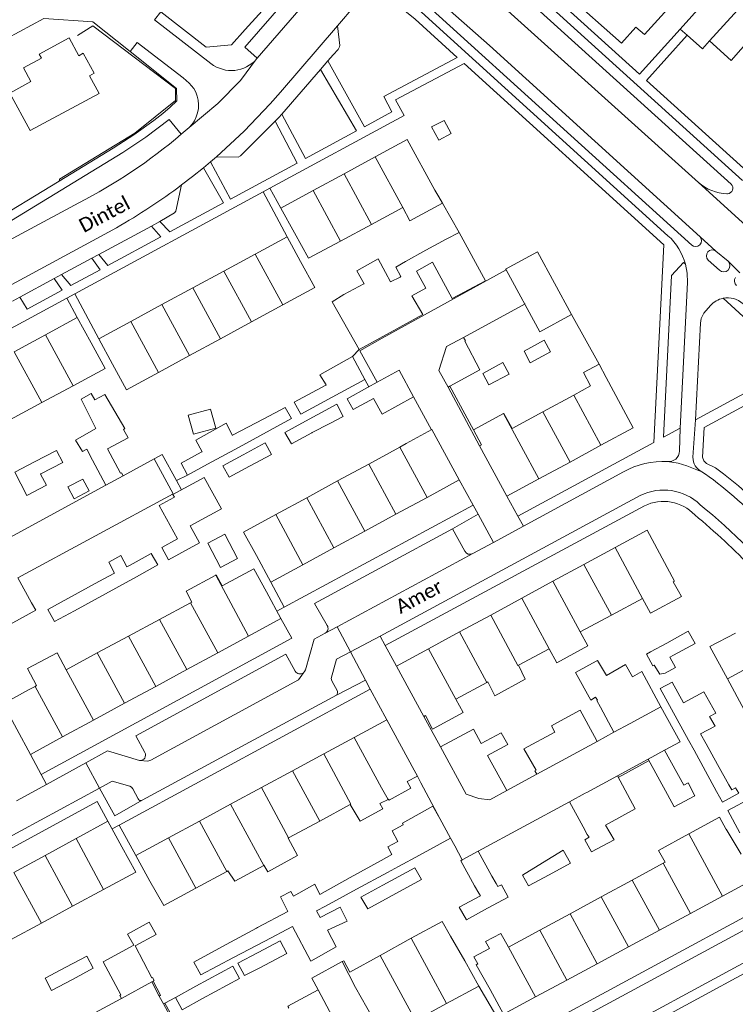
# Model space of a CAD drawing. Extents: x 177628 to 188968, y 384226 to 390673.
# Tile 179 of 256: x 184230 to 184355, y 385589 to 385762. Entities that reach past the tile are written whole.
import ezdxf

# ---------------------------------------------------------------- set-up
doc = ezdxf.new("R2010")
doc.units = 0
for name, color, linetype, lineweight in [('B01_D', 14, 'Continuous', 9), ('B01_F', 14, 'Continuous', 9), ('B01_T', 14, 'Continuous', 9), ('B02_D', 14, 'Continuous', 9), ('B02_F', 14, 'Continuous', 9), ('B02_T', 14, 'Continuous', 9), ('B07_D', 14, 'Continuous', 9), ('B11_F', 14, 'Continuous', 9), ('B11_S', 14, 'Continuous', 9), ('B14_F', 14, 'Continuous', 9), ('T01_F', 253, 'Continuous', 9), ('T01_T', 253, 'Continuous', 9), ('T02_F', 253, 'RASTER', 9), ('T04_F', 253, 'HAAG', 9), ('T04_T', 253, 'HAAG', 9), ('T05_F', 253, 'Continuous', 9), ('T05_T', 253, 'Continuous', 9), ('T22_D', 253, 'Continuous', 9), ('T22_T', 253, 'Continuous', 9), ('V00_D', 253, 'Continuous', 9), ('V00_F', 8, 'Continuous', 9), ('V00_T', 8, 'Continuous', 9), ('Z06', 7, 'Continuous', 9)]:
    doc.layers.add(name, color=color, linetype=linetype, lineweight=lineweight)
doc.styles.add('Legend', font='calibri.ttf')
doc.linetypes.add('HAAG', pattern='A,4,-1,[5,TOPOCAD.SHX,S=0.35,R=0,X=-0.35,Y=-0.35],-1', length=6)
doc.linetypes.add('RASTER', pattern='A,4,-1,[4,TOPOCAD.SHX,S=0.5,R=0,X=-0.5,Y=0],-1', length=6)

msp = doc.modelspace()

# ---------------------------------------------------------------- linework, layer by layer
at = {"layer": 'B01_D', "linetype": 'Continuous'}
msp.add_lwpolyline([(184344.169, 385764.571), (184339.502, 385759.403), (184337.998, 385760.727), (184335.475, 385757.897), (184325.814, 385766.526), (184328.548, 385769.568)], dxfattribs=at)
at = {"layer": 'B01_F', "linetype": 'Continuous'}
for points in [[(184303.416, 385730.931), (184302.719, 385732.109)], [(184314.779, 385692.904), (184309.543, 385690.059)], [(184314.779, 385692.904), (184314.864, 385692.95)], [(184309.543, 385690.059), (184310.95, 385687.413)], [(184302.312, 385637.516), (184301.078, 385639.914)], [(184298.535, 385627.165), (184297.904, 385628.342), (184299.667, 385629.294)], [(184299.667, 385629.294), (184299.097, 385630.35)]]:
    msp.add_lwpolyline(points, dxfattribs=at)
at = {"layer": 'B01_T', "linetype": 'Continuous'}
for points in [[(184231.855, 385751.157), (184230.544, 385753.576), (184233.713, 385755.293), (184233.343, 385755.976), (184238.596, 385758.823), (184240.284, 385755.708), (184241.068, 385756.133), (184242.971, 385752.622), (184242.176, 385752.191), (184243.853, 385749.084), (184231.728, 385742.561), (184228.178, 385749.159), (184231.855, 385751.157)], [(184292.264, 385737.958), (184297.887, 385741.01), (184302.719, 385732.109)], [(184286.816, 385735.001), (184292.264, 385737.958)], [(184281.369, 385732.044), (184286.816, 385735.001)], [(184281.369, 385732.044), (184275.732, 385728.984)], [(184275.732, 385728.984), (184278.105, 385724.612)], [(184291.638, 385726.118), (184297.094, 385729.06)], [(184286.183, 385723.176), (184291.638, 385726.118)], [(184271.201, 385720.881), (184276.806, 385723.917)], [(184276.806, 385723.917), (184279.144, 385719.599)], [(184278.105, 385724.612), (184280.581, 385720.155), (184286.183, 385723.176)], [(184265.741, 385717.925), (184271.201, 385720.881)], [(184276.045, 385711.97), (184281.662, 385715.016), (184279.144, 385719.599)], [(184260.295, 385714.975), (184265.741, 385717.925)], [(184254.848, 385712.026), (184260.295, 385714.975)], [(184249.402, 385709.076), (184254.848, 385712.026)], [(184270.573, 385709.003), (184276.045, 385711.97)], [(184234.41, 385706.713), (184240.015, 385709.747)], [(184240.015, 385709.747), (184242.42, 385705.304)], [(184249.402, 385709.076), (184243.779, 385706.031)], [(184265.128, 385706.05), (184270.573, 385709.003)], [(184228.964, 385703.764), (184234.41, 385706.713)], [(184242.42, 385705.304), (184244.899, 385700.807), (184239.259, 385697.772)], [(184243.779, 385706.031), (184246.177, 385701.604)], [(184259.683, 385703.098), (184265.128, 385706.05)], [(184254.238, 385700.145), (184259.683, 385703.098)], [(184246.177, 385701.604), (184248.617, 385697.097), (184254.238, 385700.145)], [(184331.886, 385687.34), (184337.544, 385690.4), (184332.775, 385699.217)], [(184239.259, 385697.772), (184233.805, 385694.838)], [(184321.69, 385693.222), (184327.118, 385696.157)], [(184330.064, 385697.751), (184327.118, 385696.157)], [(184233.805, 385694.838), (184228.318, 385691.886)], [(184316.282, 385690.297), (184321.69, 385693.222)], [(184297.726, 385687.65), (184302.237, 385690.095), (184307.026, 385681.256)], [(184296.608, 385687.041), (184297.726, 385687.65)], [(184291.13, 385684.058), (184296.608, 385687.041)], [(184310.95, 385687.413), (184310.593, 385687.22)], [(184310.593, 385687.22), (184315.375, 385678.411)], [(184326.458, 385684.405), (184331.886, 385687.34)], [(184285.685, 385681.093), (184291.13, 385684.058)], [(184320.969, 385681.436), (184326.458, 385684.405)], [(184280.268, 385678.143), (184285.685, 385681.093)], [(184307.026, 385681.256), (184301.399, 385678.207)], [(184315.375, 385678.411), (184320.969, 385681.436)], [(184274.82, 385675.176), (184280.268, 385678.143)], [(184295.918, 385675.238), (184301.399, 385678.207)], [(184271.431, 385667.992), (184269.183, 385672.106), (184274.82, 385675.176)], [(184290.459, 385672.28), (184295.918, 385675.238)], [(184285.036, 385669.342), (184290.459, 385672.28)], [(184334.353, 385669.381), (184339.983, 385672.432), (184344.811, 385663.522), (184344.574, 385663.394)], [(184279.582, 385666.387), (184285.036, 385669.342)], [(184328.9, 385666.426), (184334.353, 385669.381)], [(184273.953, 385663.337), (184271.431, 385667.992)], [(184273.201, 385661.617), (184270.966, 385665.675), (184265.412, 385662.685)], [(184279.582, 385666.387), (184273.953, 385663.337)], [(184323.446, 385663.47), (184328.9, 385666.426)], [(184317.993, 385660.515), (184323.446, 385663.47)], [(184273.201, 385661.617), (184275.735, 385656.946)], [(184312.535, 385657.556), (184317.993, 385660.515)], [(184339.18, 385660.474), (184333.721, 385657.53)], [(184259.898, 385659.718), (184254.439, 385656.779)], [(184260.116, 385659.835), (184259.898, 385659.718)], [(184254.439, 385656.779), (184248.981, 385653.841)], [(184275.735, 385656.946), (184270.062, 385653.869)], [(184307.084, 385654.602), (184312.535, 385657.556)], [(184333.721, 385657.53), (184328.261, 385654.586)], [(184248.981, 385653.841), (184243.522, 385650.903)], [(184264.661, 385650.939), (184270.062, 385653.869)], [(184301.633, 385651.648), (184307.084, 385654.602)], [(184355.481, 385654.389), (184350.974, 385652.025), (184354.06, 385646.343)], [(184296.003, 385648.597), (184301.633, 385651.648)], [(184322.802, 385651.641), (184317.42, 385648.739)], [(184243.522, 385650.903), (184238.067, 385647.967)], [(184259.212, 385647.983), (184264.661, 385650.939)], [(184253.762, 385645.026), (184259.212, 385647.983)], [(184300.793, 385639.76), (184296.003, 385648.597)], [(184354.06, 385646.343), (184357.014, 385640.905)], [(184226.977, 385641.978), (184231.556, 385644.462)], [(184232.617, 385645.033), (184231.556, 385644.462)], [(184232.877, 385645.173), (184232.617, 385645.033)], [(184248.313, 385642.07), (184253.762, 385645.026)], [(184306.426, 385642.81), (184311.836, 385645.727)], [(184311.836, 385645.727), (184312.008, 385645.82)], [(184231.79, 385633.107), (184226.977, 385641.978)], [(184242.874, 385639.12), (184248.313, 385642.07)], [(184294.336, 385639.166), (184288.594, 385636.066)], [(184299.097, 385630.35), (184294.336, 385639.166)], [(184301.078, 385639.914), (184300.793, 385639.76)], [(184237.433, 385636.168), (184242.874, 385639.12)], [(184237.433, 385636.168), (184231.79, 385633.107)], [(184283.237, 385633.173), (184288.594, 385636.066)], [(184277.776, 385630.224), (184283.237, 385633.173)], [(184272.314, 385627.275), (184277.776, 385630.224)], [(184266.888, 385624.345), (184272.314, 385627.275)], [(184261.45, 385621.409), (184266.888, 385624.345)], [(184287.908, 385624.293), (184282.547, 385621.387)], [(184239.822, 385618.337), (184245.394, 385621.368)], [(184245.394, 385621.368), (184247.822, 385616.905)], [(184256.011, 385618.472), (184261.45, 385621.409)], [(184282.547, 385621.387), (184277.091, 385618.428)], [(184256.011, 385618.472), (184250.292, 385615.384)], [(184277.091, 385618.428), (184276.998, 385618.378)], [(184356.471, 385615.592), (184353.87, 385619.97), (184353.821, 385619.943)], [(184234.383, 385615.378), (184239.822, 385618.337)], [(184244.635, 385609.401), (184250.269, 385612.448), (184247.822, 385616.905)], [(184228.898, 385612.394), (184234.383, 385615.378)], [(184250.292, 385615.384), (184252.748, 385610.835)], [(184337.374, 385611.035), (184342.817, 385613.984)], [(184342.817, 385613.984), (184343.137, 385614.157)], [(184260.807, 385609.6), (184266.249, 385612.551)], [(184266.249, 385612.551), (184266.427, 385612.647)], [(184252.748, 385610.835), (184255.19, 385606.554), (184260.807, 385609.6)], [(184331.931, 385608.087), (184337.374, 385611.035)], [(184353.183, 385608.197), (184358.819, 385611.235)], [(184239.178, 385606.45), (184244.635, 385609.401)], [(184326.497, 385605.144), (184331.931, 385608.087)], [(184347.584, 385605.179), (184353.183, 385608.197)], [(184233.738, 385603.507), (184239.178, 385606.45)], [(184321.158, 385602.252), (184326.497, 385605.144)], [(184342.153, 385602.251), (184347.584, 385605.179)], [(184228.28, 385600.555), (184233.738, 385603.507)], [(184308.016, 385596.891), (184305.462, 385601.211)], [(184315.677, 385599.283), (184321.158, 385602.252)], [(184336.696, 385599.31), (184342.153, 385602.251)], [(184331.238, 385596.368), (184336.696, 385599.31)], [(184310.439, 385592.405), (184308.016, 385596.891)], [(184310.264, 385596.352), (184309.975, 385596.195), (184312.446, 385591.848)], [(184325.885, 385593.482), (184331.238, 385596.368)], [(184320.425, 385590.539), (184325.885, 385593.482)], [(184304.798, 385589.359), (184310.439, 385592.405)], [(184312.446, 385591.848), (184314.789, 385587.501)], [(184299.334, 385586.408), (184304.798, 385589.359)], [(184314.789, 385587.501), (184320.425, 385590.539)]]:
    msp.add_lwpolyline(points, dxfattribs=at)
at = {"layer": 'B02_D', "linetype": 'Continuous'}
for points in [[(184303.755, 385634.401), (184309.501, 385637.5), (184310.844, 385635.032)], [(184315.352, 385626.745), (184312.367, 385625.121), (184310.438, 385625.364), (184308.235, 385626.094), (184303.755, 385634.401)], [(184312.001, 385632.905), (184315.352, 385626.745)], [(184326.364, 385624.783), (184329.108, 385626.268)], [(184329.108, 385626.268), (184329.381, 385626.416)], [(184328.743, 385620.386), (184326.364, 385624.783)], [(184310.325, 385616.106), (184307.56, 385614.568)], [(184312.757, 385611.737), (184310.325, 385616.106)], [(184307.56, 385614.568), (184307.284, 385614.414), (184309.716, 385610.045)]]:
    msp.add_lwpolyline(points, dxfattribs=at)
at = {"layer": 'B02_F', "linetype": 'Continuous'}
for points in [[(184302.348, 385719.48), (184305.784, 385713.081), (184311.624, 385716.201), (184306.989, 385724.677)], [(184306.989, 385724.677), (184304.752, 385723.525)], [(184289.436, 385704.169), (184284.719, 385712.495), (184286.79, 385713.807)], [(184298.713, 385713.555), (184300.612, 385710.277), (184294.884, 385707.147)], [(184294.884, 385707.147), (184289.436, 385704.169)], [(184282.58, 385699.712), (184288.264, 385702.911)], [(184288.264, 385702.911), (184290.448, 385698.864)], [(184290.448, 385698.864), (184284.736, 385695.785)], [(184284.736, 385695.785), (184279.224, 385692.814)], [(184280.062, 385691.578), (184285.554, 385694.549), (184286.674, 385692.41)], [(184277.613, 385692.048), (184273.824, 385689.99)], [(184276.398, 385689.596), (184280.062, 385691.578)], [(184273.824, 385689.99), (184268.382, 385687.035)], [(184272.971, 385687.757), (184269.129, 385685.68)], [(184268.382, 385687.035), (184262.872, 385684.042)], [(184259.318, 385682.112), (184258.226, 385684.213)], [(184269.129, 385685.68), (184265.533, 385683.737), (184266.68, 385681.757)], [(184262.872, 385684.042), (184259.318, 385682.112)], [(184265.309, 385676.205), (184262.293, 385681.706), (184256.797, 385678.692), (184257.053, 385678.223), (184256.952, 385678.168)], [(184256.952, 385678.168), (184254.365, 385676.749), (184257.571, 385670.902)], [(184347.194, 385654.747), (184348.409, 385652.547)], [(184347.252, 385635.595), (184346.24, 385637.43)], [(184318.37, 385634.071), (184320.497, 385630.356), (184320.256, 385630.214), (184320.622, 385629.61)], [(184348.23, 385633.82), (184347.252, 385635.595)], [(184343.538, 385626.032), (184340.177, 385632.285)], [(184346.442, 385627.67), (184343.006, 385633.822)], [(184337.905, 385623.55), (184334.756, 385629.338)], [(184354.146, 385623.278), (184356.241, 385619.348)], [(184296.35, 385613.43), (184294.454, 385612.4)], [(184294.454, 385612.4), (184288.999, 385609.436)], [(184293.585, 385610.122), (184299.21, 385613.178), (184300.382, 385611.152)], [(184289.779, 385608.055), (184293.585, 385610.122)], [(184288.999, 385609.436), (184283.546, 385606.473)], [(184283.546, 385606.473), (184281.997, 385605.631), (184282.049, 385605.537)], [(184282.049, 385605.537), (184282.638, 385604.477)], [(184282.638, 385604.477), (184286.15, 385606.285), (184287.339, 385603.818)], [(184272.884, 385600.344), (184277.746, 385602.902)], [(184277.746, 385602.902), (184280.988, 385596.784)], [(184250.165, 385599.495), (184253.113, 385593.861), (184253.23, 385593.927), (184253.508, 385593.427), (184253.064, 385593.184)], [(184267.388, 385597.452), (184272.884, 385600.344)], [(184275.627, 385600.357), (184271.73, 385598.314)], [(184271.73, 385598.314), (184268.194, 385596.46)], [(184247.742, 385590.275), (184247.449, 385590.806), (184247.631, 385590.89), (184244.573, 385596.693)], [(184267.291, 385595.957), (184260.798, 385592.414)], [(184261.661, 385594.438), (184267.388, 385597.452)], [(184260.798, 385592.414), (184257.211, 385590.457)], [(184257.211, 385590.457), (184258.396, 385588.284)]]:
    msp.add_lwpolyline(points, dxfattribs=at)
at = {"layer": 'B02_T', "linetype": 'Continuous'}
for points in [[(184302.159, 385743.208), (184304.349, 385744.369), (184305.596, 385742.069), (184303.417, 385740.888), (184302.159, 385743.208)], [(184304.752, 385723.525), (184301.165, 385721.559)], [(184301.165, 385721.559), (184297.574, 385719.591)], [(184326.739, 385710.318), (184320.755, 385721.299), (184315.158, 385718.258), (184315.233, 385718.121)], [(184299.506, 385717.921), (184302.307, 385719.457)], [(184302.307, 385719.457), (184302.348, 385719.48)], [(184294.959, 385716.037), (184294.086, 385717.682)], [(184315.233, 385718.121), (184321.142, 385707.277), (184326.739, 385710.318)], [(184290.267, 385715.654), (184286.79, 385713.807)], [(184290.352, 385715.699), (184290.267, 385715.654)], [(184305.057, 385697.541), (184303.45, 385700.464), (184304.802, 385704.66), (184307.766, 385706.275)], [(184307.766, 385706.275), (184308.103, 385705.687), (184307.975, 385705.622), (184310.629, 385700.576), (184305.351, 385697.701)], [(184321.946, 385705.802), (184318.39, 385703.851), (184319.49, 385701.836), (184323.035, 385703.771)], [(184323.035, 385703.771), (184321.946, 385705.802)], [(184312.227, 385697.931), (184315.77, 385699.85), (184314.689, 385701.846), (184311.129, 385699.918)], [(184299.015, 385695.831), (184296.463, 385700.522), (184292.598, 385698.403)], [(184292.598, 385698.403), (184290.952, 385697.5)], [(184291.996, 385695.569), (184288.425, 385693.642), (184287.348, 385695.523), (184290.952, 385697.5)], [(184305.351, 385697.701), (184305.057, 385697.541)], [(184291.996, 385695.569), (184293.502, 385692.785), (184299.015, 385695.831)], [(184248.054, 385681.954), (184247.749, 385682.522), (184247.612, 385682.473), (184245.288, 385686.718)], [(184242.675, 385684.755), (184245.024, 385680.341)], [(184245.024, 385680.341), (184248.054, 385681.954)], [(184231.994, 385659.682), (184229.572, 385664.057)], [(184344.263, 385641.012), (184342.26, 385644.64), (184344.37, 385645.8), (184346.378, 385642.163)], [(184331.777, 385641.367), (184331.144, 385642.537), (184331.26, 385642.6)], [(184334.157, 385636.97), (184331.777, 385641.367)], [(184339.676, 385639.957), (184342.379, 385641.444)], [(184346.24, 385637.43), (184344.263, 385641.012)], [(184339.676, 385639.957), (184336.98, 385638.498)], [(184336.98, 385638.498), (184334.157, 385636.97)], [(184350.34, 385634.98), (184352.353, 385631.324)], [(184320.622, 385629.61), (184326.334, 385632.716)], [(184343.006, 385633.822), (184340.177, 385632.285)], [(184350.2, 385630.153), (184348.23, 385633.82)], [(184352.353, 385631.324), (184354.31, 385627.77)], [(184334.756, 385629.338), (184329.381, 385626.416)], [(184352.13, 385626.56), (184350.2, 385630.153)], [(184305.492, 385618.4), (184303.61, 385621.837)], [(184328.743, 385620.386), (184329.457, 385619.066)], [(184300.017, 385615.423), (184305.492, 385618.4)], [(184295.21, 385615.527), (184294.478, 385616.873), (184296.216, 385617.818)], [(184296.35, 385613.43), (184300.017, 385615.423)], [(184313.486, 385610.427), (184312.757, 385611.737)], [(184309.716, 385610.045), (184310.45, 385608.726)], [(184253.064, 385593.184), (184247.742, 385590.275)]]:
    msp.add_lwpolyline(points, dxfattribs=at)
at = {"layer": 'B07_D', "linetype": 'Continuous'}
for points in [[(184297.094, 385729.06), (184292.264, 385737.958)], [(184291.638, 385726.118), (184286.816, 385735.001)], [(184286.183, 385723.176), (184281.369, 385732.044)], [(184271.201, 385720.881), (184276.045, 385711.97)], [(184270.573, 385709.003), (184265.741, 385717.925)], [(184265.128, 385706.05), (184260.295, 385714.975)], [(184259.683, 385703.098), (184254.848, 385712.026)], [(184254.238, 385700.145), (184249.402, 385709.076)], [(184234.41, 385706.713), (184239.259, 385697.772)], [(184228.964, 385703.764), (184233.805, 385694.838)], [(184331.886, 385687.34), (184327.118, 385696.157)], [(184320.969, 385681.436), (184314.779, 385692.904)], [(184326.458, 385684.405), (184321.69, 385693.222)], [(184301.399, 385678.207), (184296.608, 385687.041)], [(184291.13, 385684.058), (184295.918, 385675.238)], [(184290.459, 385672.28), (184285.685, 385681.093)], [(184285.036, 385669.342), (184280.268, 385678.143)], [(184279.582, 385666.387), (184274.82, 385675.176)], [(184339.18, 385660.474), (184334.353, 385669.381)], [(184333.721, 385657.53), (184328.9, 385666.426)], [(184270.062, 385653.869), (184264.298, 385664.551)], [(184328.261, 385654.586), (184323.446, 385663.47)], [(184322.802, 385651.641), (184317.993, 385660.515)], [(184264.661, 385650.939), (184259.898, 385659.718)], [(184259.212, 385647.983), (184254.439, 385656.779)], [(184312.535, 385657.556), (184317.306, 385648.677), (184317.42, 385648.739)], [(184253.762, 385645.026), (184248.981, 385653.841)], [(184307.084, 385654.602), (184311.836, 385645.727)], [(184306.426, 385642.81), (184301.633, 385651.648)], [(184248.313, 385642.07), (184243.522, 385650.903)], [(184362.928, 385651.168), (184354.06, 385646.343)], [(184238.067, 385647.967), (184242.874, 385639.12)], [(184237.433, 385636.168), (184232.617, 385645.033)], [(184288.594, 385636.066), (184293.376, 385627.243), (184294.525, 385625.198)], [(184287.908, 385624.293), (184288.004, 385624.345), (184283.237, 385633.173)], [(184282.547, 385621.387), (184277.776, 385630.224)], [(184277.091, 385618.428), (184272.314, 385627.275)], [(184266.888, 385624.345), (184272.719, 385613.612)], [(184261.45, 385621.409), (184266.249, 385612.551)], [(184256.011, 385618.472), (184260.807, 385609.6)], [(184353.183, 385608.197), (184347.279, 385619.15)], [(184244.635, 385609.401), (184239.822, 385618.337)], [(184234.383, 385615.378), (184239.178, 385606.45)], [(184342.817, 385613.984), (184347.584, 385605.179)], [(184228.898, 385612.394), (184233.738, 385603.507)], [(184342.153, 385602.251), (184337.374, 385611.035)], [(184331.931, 385608.087), (184336.696, 385599.31)], [(184331.238, 385596.368), (184326.497, 385605.144)], [(184325.885, 385593.482), (184321.158, 385602.252)], [(184304.798, 385589.359), (184298.606, 385600.825)], [(184299.334, 385586.408), (184293.167, 385597.827)], [(184320.425, 385590.539), (184315.677, 385599.283)], [(184286.456, 385596.725), (184288.814, 385592.188), (184293.783, 385583.41)], [(184282.24, 385591.765), (184288.318, 385580.459)]]:
    msp.add_lwpolyline(points, dxfattribs=at)
at = {"layer": 'B11_F', "linetype": 'Continuous'}
for points in [[(184303.416, 385730.931), (184304.059, 385729.806)], [(184304.059, 385729.806), (184298.351, 385726.728), (184297.094, 385729.06)]]:
    msp.add_lwpolyline(points, dxfattribs=at)
at = {"layer": 'B11_S', "linetype": 'Continuous'}
for points in [[(184330.064, 385697.751), (184328.799, 385700.104), (184331.538, 385701.576)], [(184331.538, 385701.576), (184332.775, 385699.217)], [(184316.282, 385690.297), (184314.864, 385692.95)], [(184260.116, 385659.835), (184259.088, 385661.74), (184264.298, 385664.551)], [(184264.298, 385664.551), (184264.381, 385664.596), (184265.412, 385662.685)], [(184344.574, 385663.394), (184345.484, 385661.771)], [(184345.484, 385661.771), (184346.005, 385660.805), (184340.579, 385657.879), (184339.18, 385660.474)], [(184322.802, 385651.641), (184324.131, 385649.177), (184329.59, 385652.122), (184328.261, 385654.586)], [(184232.877, 385645.173), (184231.272, 385648.155), (184236.462, 385650.949), (184238.067, 385647.967)], [(184317.42, 385648.739), (184318.585, 385646.297)], [(184318.585, 385646.297), (184313.288, 385643.382), (184312.008, 385645.82)], [(184302.312, 385637.516), (184307.722, 385640.479), (184306.426, 385642.81)], [(184294.525, 385625.198), (184294.595, 385625.234), (184294.699, 385625.048), (184298.535, 385627.165)], [(184287.908, 385624.293), (184289.615, 385621.374), (184293.585, 385623.551), (184293.092, 385624.452), (184294.525, 385625.198)], [(184353.821, 385619.943), (184352.648, 385622.093), (184347.279, 385619.15)], [(184347.279, 385619.15), (184342, 385616.256), (184343.137, 385614.157)], [(184272.719, 385613.612), (184272.76, 385613.635), (184273.445, 385612.513), (184278.62, 385615.376), (184276.998, 385618.378)], [(184266.427, 385612.647), (184267.667, 385610.842), (184272.719, 385613.612)], [(184298.606, 385600.825), (184304.005, 385603.801), (184305.462, 385601.211)], [(184310.264, 385596.352), (184309.571, 385597.599), (184312.316, 385599.042), (184311.63, 385600.263), (184314.333, 385601.644), (184315.677, 385599.283)], [(184293.167, 385597.827), (184298.606, 385600.825)], [(184286.456, 385596.725), (184286.75, 385596.885), (184287.819, 385594.88), (184293.167, 385597.827)], [(184282.24, 385591.765), (184282.293, 385591.793), (184281.18, 385593.849), (184286.456, 385596.725)], [(184276.992, 385588.569), (184277.138, 385588.649), (184276.974, 385588.943), (184282.24, 385591.765)]]:
    msp.add_lwpolyline(points, dxfattribs=at)
at = {"layer": 'B14_F', "linetype": 'Continuous'}
for points in [[(184294.086, 385717.682), (184292.776, 385720.051), (184289.024, 385717.935), (184290.352, 385715.699)], [(184297.574, 385719.591), (184295.888, 385718.616), (184296.798, 385716.939), (184296.658, 385716.87)], [(184299.506, 385717.921), (184301.139, 385714.942), (184298.713, 385713.555)], [(184296.658, 385716.87), (184294.959, 385716.037)], [(184282.58, 385699.712), (184283.653, 385697.924), (184283.602, 385697.896)], [(184311.129, 385699.918), (184312.227, 385697.931)], [(184283.602, 385697.896), (184278.034, 385694.884), (184279.224, 385692.814)], [(184245.288, 385686.718), (184248.925, 385688.671), (184248.1, 385690.128), (184248.368, 385690.277), (184244.824, 385696.28), (184243.11, 385695.327), (184242.467, 385696.457), (184240.669, 385695.45), (184242.865, 385691.122)], [(184260.384, 385689.304), (184259.442, 385692.618), (184263.389, 385693.684), (184264.325, 385690.328), (184260.384, 385689.304)], [(184277.613, 385692.048), (184276.483, 385693.984), (184272.737, 385691.999)], [(184242.865, 385691.122), (184243.287, 385690.29), (184239.713, 385688.25), (184240.911, 385686.275), (184241.708, 385686.68), (184242.675, 385684.755)], [(184267.265, 385689.101), (184267.218, 385689.076), (184266.128, 385691.201), (184260.819, 385688.249), (184261.906, 385686.183), (184261.765, 385686.108)], [(184272.737, 385691.999), (184267.265, 385689.101)], [(184284.286, 385691.189), (184281.214, 385689.565)], [(184286.674, 385692.41), (184284.286, 385691.189)], [(184281.158, 385689.535), (184277.601, 385687.624), (184276.398, 385689.596)], [(184281.214, 385689.565), (184281.158, 385689.535)], [(184274.078, 385685.709), (184272.971, 385687.757)], [(184232.498, 385684.419), (184236.356, 385686.427)], [(184236.356, 385686.427), (184237.456, 385684.314), (184233.642, 385682.33)], [(184261.765, 385686.108), (184258.226, 385684.213)], [(184233.642, 385682.33), (184233.56, 385682.287), (184234.579, 385680.328), (184231.168, 385678.552), (184229.049, 385682.624), (184232.498, 385684.419)], [(184270.228, 385683.652), (184274.078, 385685.709)], [(184266.68, 385681.757), (184270.228, 385683.652)], [(184240.968, 385681.417), (184242.068, 385679.352), (184239.468, 385677.967), (184238.368, 385680.032), (184240.968, 385681.417)], [(184259.818, 385673.194), (184265.309, 385676.205)], [(184257.571, 385670.902), (184254.841, 385669.405), (184256.017, 385667.26), (184261.441, 385670.233), (184259.818, 385673.194)], [(184262.897, 385670.161), (184265.919, 385671.746), (184268.135, 385667.49), (184265.121, 385665.919), (184262.897, 385670.161)], [(184243.79, 385663.412), (184246.555, 385664.929), (184245.526, 385666.804), (184247.665, 385667.978), (184248.73, 385666.039), (184249.257, 385666.328)], [(184249.257, 385666.328), (184252.999, 385668.382), (184254.122, 385666.336), (184250.37, 385664.277)], [(184238.355, 385660.429), (184243.79, 385663.412)], [(184250.37, 385664.277), (184244.938, 385661.296)], [(184236.01, 385656.396), (184234.852, 385658.507), (184238.355, 385660.429)], [(184244.938, 385661.296), (184239.503, 385658.313)], [(184226.294, 385656.527), (184227.009, 385655.236), (184232.712, 385658.384), (184231.994, 385659.682)], [(184239.503, 385658.313), (184236.01, 385656.396)], [(184347.194, 385654.747), (184343.422, 385652.646)], [(184343.422, 385652.646), (184340.599, 385651.074), (184339.878, 385650.711), (184340.997, 385648.616), (184341.236, 385648.734), (184342.183, 385647.155), (184343.156, 385647.353), (184344.947, 385648.372), (184343.961, 385650.173), (184344.583, 385650.505)], [(184344.583, 385650.505), (184348.409, 385652.547)], [(184342.379, 385641.444), (184339.027, 385647.622), (184337.418, 385646.689), (184336.177, 385648.852), (184332.828, 385646.944), (184331.282, 385649.587), (184331.042, 385649.455)], [(184331.042, 385649.455), (184327.426, 385647.466), (184330.089, 385642.621), (184330.934, 385643.16), (184331.26, 385642.6)], [(184349.359, 385636.716), (184351.928, 385638.053), (184350.937, 385639.752), (184352.052, 385640.312), (184349.937, 385644.102), (184346.378, 385642.163)], [(184323.764, 385636.994), (184323.223, 385638.091), (184325.43, 385639.32)], [(184330.763, 385636.241), (184328.24, 385640.856), (184325.43, 385639.32)], [(184312.001, 385632.905), (184315.559, 385634.822), (184314.373, 385636.887), (184310.844, 385635.032)], [(184323.764, 385636.994), (184318.37, 385634.071)], [(184331.243, 385635.385), (184330.763, 385636.241)], [(184350.34, 385634.98), (184349.359, 385636.716)], [(184326.334, 385632.716), (184331.243, 385635.385)], [(184346.442, 385627.67), (184347.203, 385628.085), (184348.335, 385625.83), (184344.718, 385623.901)], [(184352.13, 385626.56), (184353.228, 385624.737), (184356.047, 385626.281), (184355.51, 385627.204), (184354.821, 385626.866), (184354.31, 385627.77)], [(184343.538, 385626.032), (184344.718, 385623.901)], [(184360.343, 385621.58), (184358.264, 385625.481), (184354.146, 385623.278)], [(184303.61, 385621.837), (184302.414, 385624.002), (184297.061, 385621.018), (184297.204, 385620.762), (184297.062, 385620.682)], [(184337.905, 385623.55), (184332.704, 385620.704)], [(184297.062, 385620.682), (184295.264, 385619.668), (184296.216, 385617.818)], [(184332.704, 385620.704), (184334.185, 385618.124), (184330.212, 385616.007), (184329.056, 385618.126), (184329.813, 385618.562), (184329.457, 385619.066)], [(184295.21, 385615.527), (184293.328, 385614.486)], [(184326.519, 385614.009), (184325.277, 385616.271), (184321.648, 385614.08)], [(184293.328, 385614.486), (184287.895, 385611.481)], [(184321.648, 385614.08), (184318.091, 385611.932), (184319.166, 385610.012), (184322.787, 385611.98)], [(184322.787, 385611.98), (184326.519, 385614.009)], [(184282.559, 385608.53), (184281.668, 385610.324), (184277.927, 385608.244), (184277.465, 385609.047), (184275.639, 385608.078), (184276.952, 385605.55)], [(184287.895, 385611.481), (184282.559, 385608.53)], [(184300.382, 385611.152), (184294.708, 385608.043)], [(184313.486, 385610.427), (184313.805, 385609.895), (184314.417, 385610.22), (184315.576, 385608.026), (184311.984, 385606.085)], [(184294.708, 385608.043), (184290.988, 385606.004), (184289.779, 385608.055)], [(184311.984, 385606.085), (184308.278, 385604.082), (184307.002, 385606.28), (184310.756, 385608.268)], [(184310.756, 385608.268), (184310.45, 385608.726)], [(184276.952, 385605.55), (184271.606, 385602.696)], [(184250.165, 385599.495), (184253.824, 385601.514), (184252.634, 385603.682), (184248.841, 385601.572), (184249.925, 385599.623), (184249.907, 385599.613)], [(184287.339, 385603.818), (184283.901, 385602.234)], [(184271.606, 385602.696), (184271.44, 385602.607), (184266.154, 385599.73)], [(184283.901, 385602.234), (184285.423, 385599.319), (184280.988, 385596.784)], [(184249.907, 385599.613), (184244.573, 385596.693)], [(184266.154, 385599.73), (184260.463, 385596.633), (184261.661, 385594.438)], [(184272.924, 385596.102), (184276.794, 385598.131), (184275.627, 385600.357)], [(184237.985, 385595.739), (184241.689, 385597.706), (184242.824, 385595.569), (184239.146, 385593.616)], [(184261.974, 385590.236), (184268.476, 385593.784), (184267.291, 385595.957)], [(184268.194, 385596.46), (184269.335, 385594.284)], [(184272.147, 385595.695), (184272.924, 385596.102)], [(184235.481, 385591.67), (184234.346, 385593.807), (184237.985, 385595.739)], [(184272.147, 385595.695), (184269.335, 385594.284)], [(184239.146, 385593.616), (184235.481, 385591.67)], [(184258.396, 385588.284), (184261.974, 385590.236)]]:
    msp.add_lwpolyline(points, dxfattribs=at)
at = {"layer": 'T01_F', "linetype": 'Continuous'}
msp.add_lwpolyline([(184326.739, 385710.318), (184331.539, 385701.576)], dxfattribs=at)
at = {"layer": 'T01_T', "linetype": 'Continuous'}
for points in [[(184269.48, 385760.303), (184279.033, 385770.901), (184277.87, 385779.29), (184277.787, 385779.359)], [(184300.286, 385628.132), (184299.667, 385629.294)]]:
    msp.add_lwpolyline(points, dxfattribs=at)
at = {"layer": 'T02_F', "linetype": 'RASTER'}
for points in [[(184257.211, 385590.457), (184255.348, 385589.421)], [(184255.348, 385589.421), (184261.911, 385577.545)]]:
    msp.add_lwpolyline(points, dxfattribs=at)
at = {"layer": 'T04_F', "linetype": 'HAAG'}
for points in [[(184236.835, 385733.716), (184236.862, 385734.052), (184250.09, 385742.124), (184257.237, 385747.822), (184257.232, 385749.971), (184242.751, 385760.948), (184240.018, 385759.276)], [(184304.059, 385729.806), (184306.989, 385724.677)]]:
    msp.add_lwpolyline(points, dxfattribs=at)
at = {"layer": 'T04_T', "linetype": 'HAAG'}
for points in [[(184254.668, 385763.432), (184262.597, 385757.212), (184267.07, 385757.63), (184269.48, 385760.303)], [(184224.108, 385725.946), (184236.835, 385733.716)]]:
    msp.add_lwpolyline(points, dxfattribs=at)
at = {"layer": 'T05_F', "linetype": 'Continuous'}
for points in [[(184309.543, 385690.059), (184305.351, 385697.701)], [(184257.412, 385681.141), (184254.88, 385685.734)], [(184259.318, 385682.112), (184257.412, 385681.141)], [(184334.919, 385629.038), (184340.325, 385632.01)], [(184253.298, 385593.312), (184254.601, 385590.843)]]:
    msp.add_lwpolyline(points, dxfattribs=at)
at = {"layer": 'T05_T', "linetype": 'Continuous'}
for points in [[(184318.56, 385712.182), (184307.766, 385706.275)], [(184253.501, 385684.946), (184248.054, 385681.954)], [(184226.212, 385670.13), (184245.024, 385680.341)], [(184331.243, 385635.385), (184334.157, 385636.97)], [(184315.352, 385626.745), (184320.622, 385629.61)], [(184303.61, 385621.837), (184300.286, 385628.132)], [(184326.364, 385624.783), (184310.325, 385616.106)], [(184307.56, 385614.568), (184306.229, 385617.051)], [(184237.006, 385584.494), (184247.639, 385590.218)]]:
    msp.add_lwpolyline(points, dxfattribs=at)
at = {"layer": 'T22_D', "linetype": 'Continuous'}
for points in [[(184273.788, 385732.47), (184272.598, 385731.825)], [(184239.594, 385713.938), (184238.18, 385713.171)], [(184289.436, 385704.169), (184288.264, 385702.911)], [(184290.448, 385698.864), (184291.128, 385697.596)], [(184253.501, 385684.946), (184254.88, 385685.734)], [(184257.412, 385681.141), (184258.314, 385679.524)]]:
    msp.add_lwpolyline(points, dxfattribs=at)
at = {"layer": 'T22_T', "linetype": 'Continuous'}
for points in [[(184275.036, 385658.234), (184276.309, 385658.923)], [(184246.125, 385620.024), (184247.353, 385620.689)], [(184306.229, 385617.051), (184305.492, 385618.4)], [(184254.361, 385590.682), (184255.116, 385589.3)]]:
    msp.add_lwpolyline(points, dxfattribs=at)
at = {"layer": 'V00_D', "linetype": 'Continuous'}
for points in [[(184317.314, 385674.884), (184341.137, 385687.84), (184342.906, 385722.537), (184307.862, 385754.358), (184295.85, 385747.95), (184297.33, 385745.23), (184273.788, 385732.47)], [(184239.594, 385713.938), (184272.598, 385731.825)], [(184194.208, 385689.338), (184238.18, 385713.171)]]:
    msp.add_lwpolyline(points, dxfattribs=at)
at = {"layer": 'V00_F', "linetype": 'Continuous'}
for points in [[(184357.684, 385765.81), (184361.516, 385762.601), (184354.729, 385754.893), (184350.943, 385758.31)], [(184283.946, 385754.791), (184284.882, 385755.878), (184285.76, 385756.824), (184285.985, 385757.269), (184286.069, 385757.53), (184285.66, 385760.96)], [(184271.471, 385755.135), (184268.618, 385751.345), (184264.644, 385747.325), (184259.634, 385743.115)], [(184271.567, 385755.254), (184271.471, 385755.135)], [(184282.649, 385753.284), (184275.883, 385745.461)], [(184282.649, 385753.284), (184283.946, 385754.791)], [(184288.982, 385742.499), (184282.649, 385753.284)], [(184290.377, 385743.255), (184283.946, 385754.791)], [(184274.696, 385744.194), (184275.365, 385744.863), (184275.883, 385745.461)], [(184280.052, 385737.666), (184275.883, 385745.461)], [(184264.407, 385737.977), (184268.257, 385737.889), (184268.617, 385738.12), (184274.696, 385744.194)], [(184278.601, 385736.88), (184274.696, 385744.194)], [(184265.685, 385729.889), (184262.15, 385736.054)], [(184263.408, 385737.111), (184266.904, 385730.549)], [(184258.317, 385733.039), (184257.308, 385728.434), (184257.041, 385728.117), (184254.496, 385726.635)], [(184275.732, 385728.984), (184273.788, 385732.47)], [(184276.806, 385723.917), (184272.598, 385731.825)], [(184353.978, 385731.477), (184354.091, 385731.481)], [(184253.021, 385725.776), (184243.805, 385720.835)], [(184254.496, 385726.635), (184253.021, 385725.776)], [(184254.687, 385723.936), (184253.021, 385725.776)], [(184256.234, 385724.774), (184254.496, 385726.635)], [(184243.805, 385720.835), (184242.572, 385720.174)], [(184245.374, 385718.895), (184243.805, 385720.835)], [(184242.572, 385720.174), (184237.24, 385717.301)], [(184242.572, 385720.174), (184244.013, 385718.159)], [(184237.24, 385717.301), (184235.938, 385716.595)], [(184238.852, 385715.365), (184237.24, 385717.301)], [(184235.938, 385716.595), (184229.943, 385713.35)], [(184235.938, 385716.595), (184237.385, 385714.571)], [(184243.779, 385706.031), (184239.594, 385713.938)], [(184229.943, 385713.35), (184228.629, 385712.638)], [(184231.225, 385711.237), (184229.943, 385713.35)], [(184240.015, 385709.747), (184238.18, 385713.171)], [(184343.554, 385684.482), (184345.409, 385684.217), (184346.971, 385683.76), (184349.563, 385682.688)], [(184317.314, 385674.884), (184318.271, 385673.142)], [(184273.953, 385663.337), (184276.309, 385658.923)], [(184283.5, 385654.362), (184285.593, 385655.491)], [(184279.687, 385647.426), (184278.824, 385646.212), (184252.896, 385632.095), (184252.387, 385631.904), (184250.973, 385632.009)], [(184250.973, 385632.009), (184250.91, 385632.014)], [(184250.292, 385615.384), (184247.353, 385620.689)], [(184310.439, 385592.405), (184313.421, 385587.313)], [(184255.348, 385589.421), (184255.116, 385589.3)]]:
    msp.add_lwpolyline(points, dxfattribs=at)
at = {"layer": 'V00_T', "linetype": 'Continuous'}
for points in [[(184345.788, 385760.382), (184358.063, 385774.086), (184357.793, 385778.057), (184387.069, 385810.746), (184404.662, 385846.101), (184398.043, 385865.618), (184387.863, 385896.032), (184366.596, 385906.726), (184365.65, 385904.756), (184339.734, 385917.374), (184338.628, 385916.995), (184335.331, 385910.395)], [(184345.788, 385760.382), (184338.647, 385752.452), (184303.473, 385784.288), (184301.209, 385788.716)], [(184356.729, 385733.821), (184302.489, 385782.935), (184301.83, 385783.735), (184301.388, 385784.864), (184300.834, 385787.166)], [(184354.742, 385733.194), (184302.303, 385780.616)], [(184348.977, 385733.453), (184305.521, 385772.672), (184298.966, 385778.227)], [(184271.567, 385755.254), (184269.42, 385757.23), (184284.2, 385774.25), (184285.791, 385772.742)], [(184285.791, 385772.742), (184284.91, 385771.045), (184283.92, 385769.58), (184271.567, 385755.254)], [(184290.377, 385743.255), (184295.213, 385745.872), (184293.798, 385748.539), (184306.635, 385755.424), (184299.295, 385762.125), (184292.679, 385767.488)], [(184343.64, 385724.126), (184300.418, 385763.344), (184294.988, 385767.788), (184294.656, 385767.946), (184294.242, 385768.017)], [(184349.267, 385723.949), (184312.32, 385757.51), (184302.989, 385765.825)], [(184350.943, 385758.31), (184357.684, 385765.81)], [(184285.66, 385760.96), (184288.763, 385764.568)], [(184347.799, 385722.46), (184301.638, 385764.341)], [(184249.26, 385756.449), (184242.74, 385761.63), (184234.13, 385762.22), (184227.649, 385758.716)], [(184263.46, 385754.335), (184253.56, 385762.01), (184254.668, 385763.432)], [(184285.66, 385760.96), (184275.641, 385749.311), (184273.849, 385747.28)], [(184347.011, 385759.297), (184345.788, 385760.382)], [(184359.315, 385733.75), (184339.873, 385751.358), (184347.011, 385759.297)], [(184347.011, 385759.297), (184349.692, 385756.919), (184350.943, 385758.31)], [(184249.26, 385756.449), (184250.53, 385758.01), (184258.61, 385751.8), (184259.66, 385750.885), (184260.43, 385749.965)], [(184257.478, 385747.809), (184257.402, 385749.98), (184249.26, 385756.449)], [(184236.835, 385733.716), (184246.29, 385739.49), (184249.901, 385741.852), (184253.428, 385744.339), (184255.039, 385745.566), (184256.291, 385746.653), (184257.478, 385747.809)], [(184264.407, 385737.977), (184269.263, 385742.491), (184273.849, 385747.28)], [(184187.821, 385701.668), (184186.27, 385704.68), (184221.81, 385722.73), (184248.02, 385738.75), (184252.05, 385741.42), (184256.1, 385744.51), (184258.251, 385741.92)], [(184259.634, 385743.115), (184258.251, 385741.92)], [(184260.563, 385744.307), (184260.14, 385743.678), (184259.634, 385743.115)], [(184280.052, 385737.666), (184288.982, 385742.499)], [(184263.408, 385737.111), (184264.407, 385737.977)], [(184258.317, 385733.039), (184260.25, 385734.525), (184262.15, 385736.054)], [(184262.15, 385736.054), (184263.408, 385737.111)], [(184266.904, 385730.549), (184278.601, 385736.88)], [(184348.977, 385733.453), (184364.304, 385719.541)], [(184187.821, 385701.668), (184240.28, 385729.89)], [(184256.234, 385724.774), (184265.685, 385729.889)], [(184246.902, 385725.526), (184197.446, 385698.772)], [(184245.374, 385718.895), (184254.687, 385723.936)], [(184349.267, 385723.949), (184352.061, 385721.411)], [(184354.2, 385719.632), (184352.061, 385721.411)], [(184345.781, 385690.366), (184342.848, 385688.766), (184344.279, 385717.11), (184346.351, 385719.425), (184346.699, 385719.129)], [(184347.05, 385715.906), (184347.001, 385717.531), (184346.699, 385719.129)], [(184350.687, 385719.846), (184352.679, 385718.047)], [(184354.2, 385719.632), (184356.263, 385717.594)], [(184238.852, 385715.365), (184244.013, 385718.159)], [(184293.49, 385706.17), (184315.232, 385718.121)], [(184347.05, 385715.906), (184345.781, 385690.366)], [(184231.225, 385711.237), (184237.385, 385714.571)], [(184353.308, 385713.137), (184363.141, 385704.175), (184362.146, 385703.034), (184364.785, 385700.652), (184348.443, 385691.814)], [(184348.443, 385691.814), (184349.316, 385708.766), (184349.456, 385709.566), (184349.913, 385710.515), (184351.11, 385711.867)], [(184292.598, 385698.403), (184289.559, 385703.945), (184293.49, 385706.17)], [(184349.694, 385685.253), (184349.981, 385690.437), (184367.706, 385700.03), (184403.068, 385667.935), (184412.502, 385661.111), (184456.285, 385621.195), (184455.473, 385619.356), (184453.967, 385612.442)], [(184310.593, 385687.22), (184305.057, 385697.541)], [(184302.171, 385690.059), (184299.015, 385695.831)], [(184348.443, 385691.814), (184348.027, 385685.253)], [(184345.635, 385686.325), (184345.781, 385690.366)], [(184253.501, 385684.946), (184256.826, 385678.808), (184229.572, 385664.057)], [(184350.374, 385684.17), (184349.902, 385684.628), (184349.694, 385685.253)], [(184353.406, 385682.344), (184351.971, 385683.391), (184350.374, 385684.17)], [(184318.271, 385673.142), (184335.86, 385682.67)], [(184349.563, 385682.688), (184350.232, 385682.279), (184350.876, 385681.833)], [(184363.662, 385673.048), (184358.455, 385678.02), (184355.981, 385680.241), (184353.406, 385682.344)], [(184307.026, 385681.256), (184309.435, 385676.85)], [(184338.77, 385678.54), (184293.155, 385653.844)], [(184315.375, 385678.411), (184317.314, 385674.884)], [(184276.309, 385658.923), (184309.435, 385676.85)], [(184339.512, 385676.711), (184294.05, 385652.196)], [(184309.435, 385676.85), (184310.309, 385675.251)], [(184310.309, 385675.251), (184305.849, 385672.667)], [(184310.309, 385675.251), (184313.018, 385670.297)], [(184305.849, 385672.667), (184281.654, 385659.579), (184283.867, 385655.704)], [(184308.005, 385668.743), (184305.849, 385672.667)], [(184313.018, 385670.297), (184318.271, 385673.142)], [(184313.018, 385670.297), (184309.385, 385668.329)], [(184285.593, 385655.491), (184309.385, 385668.329)], [(184275.735, 385656.946), (184277.67, 385653.47), (184233.679, 385629.58)], [(184285.593, 385655.491), (184287.958, 385651.109)], [(184283.5, 385654.362), (184281.549, 385653.297), (184280.022, 385647.925), (184279.894, 385647.649), (184279.687, 385647.426)], [(184287.958, 385651.109), (184293.155, 385653.844)], [(184293.155, 385653.844), (184294.05, 385652.196)], [(184294.05, 385652.196), (184296.003, 385648.597)], [(184278.231, 385647.725), (184276.622, 385650.673), (184250.28, 385636.376), (184251.863, 385633.429)], [(184287.958, 385651.109), (184285.495, 385649.787), (184284.522, 385646.392), (184284.676, 385645.986), (184285.655, 385644.193)], [(184287.958, 385651.109), (184290.559, 385646.125)], [(184290.559, 385646.125), (184285.471, 385643.501)], [(184290.559, 385646.125), (184291.42, 385644.54)], [(184291.42, 385644.54), (184247.353, 385620.689)], [(184291.42, 385644.54), (184294.336, 385639.166)], [(184285.471, 385643.501), (184251.37, 385625.061)], [(184285.655, 385644.193), (184285.679, 385643.816), (184285.471, 385643.501)], [(184342.379, 385641.444), (184345.75, 385635.314), (184343.006, 385633.822)], [(184300.793, 385639.76), (184303.755, 385634.401)], [(184231.79, 385633.107), (184233.679, 385629.58)], [(184241.493, 385631.598), (184245.326, 385633.701), (184250.91, 385632.014)], [(184340.177, 385632.285), (184334.756, 385629.338)], [(184241.493, 385631.598), (184234.618, 385627.827)], [(184241.493, 385631.598), (184243.914, 385627.184)], [(184233.679, 385629.58), (184234.618, 385627.827)], [(184243.914, 385627.184), (184205.904, 385606.606)], [(184229.335, 385624.965), (184234.618, 385627.827)], [(184243.914, 385627.184), (184246.154, 385628.398), (184249.211, 385627.535), (184249.543, 385627.357), (184249.778, 385627.064), (184250.701, 385625.272)], [(184243.914, 385627.184), (184246.567, 385622.304), (184251.37, 385625.061)], [(184210.491, 385606.894), (184243.51, 385624.81), (184245.394, 385621.368)], [(184383.253, 385610.792), (184331.441, 385582.733)], [(184341.126, 385562.426), (184331.162, 385580.636), (184384.15, 385609.38)], [(184314.789, 385587.501), (184317.14, 385582.97), (184361.222, 385606.824)], [(184329.036, 385587.168), (184363.53, 385605.842)], [(184254.361, 385590.682), (184253.064, 385593.184)], [(184254.601, 385590.843), (184254.361, 385590.682)], [(184247.742, 385590.275), (184247.639, 385590.218)], [(184255.116, 385589.3), (184261.626, 385577.391)]]:
    msp.add_lwpolyline(points, dxfattribs=at)
for centre, radius, start, end in [((184267.044, 385758.956), 5.848, 232.2038, 319.20181), ((184255.843, 385747.027), 5.447, 330.04748, 32.64567), ((184196.333, 385814.979), 95.768, 297.31586, 310.28178), ((184192.614, 385820.437), 109.34, 299.76888, 306.93447), ((184354.287, 385739.574), 8.103, 229.06191, 267.81806), ((184353.994, 385732.498), 1.022, 275.44747, 42.93544), ((184336.643, 385716.408), 10.418, 15.14202, 47.8052), ((184348.489, 385723.247), 1.047, 228.75645, 42.05734), ((184351.417, 385720.59), 1.043, 51.8851, 225.55153), ((184353.417, 385718.861), 1.099, 227.82624, 44.53462), ((184356.483, 385716.188), 1.177, 148.39743, 223.6665), ((184354.104, 385709.223), 3.995, 101.4923, 138.54618), ((184354.11, 385709.193), 4.025, 47.89194, 101.50091), ((184343.774, 385686.33), 1.861, 263.21566, 359.84259), ((184342.725, 385670.761), 13.746, 86.54221, 119.96207), ((184350.866, 385685.211), 2.839, 179.14437, 242.68454), ((184290.773, 385603.138), 99.021, 44.06281, 52.62958), ((184342.864, 385670.205), 9.287, 46.32091, 116.16136), ((184342.858, 385669.957), 7.537, 43.4138, 116.35169), ((184282.782, 385595.153), 105.393, 38.61884, 50.88086), ((184277.42, 385589.018), 111.558, 43.34965, 50.53068), ((184308.903, 385669.228), 1.02, 208.39571, 298.2058), ((184283.014, 385655.216), 0.982, 299.62916, 29.78114), ((184279.086, 385648.192), 0.974, 208.65832, 308.13215), ((184251.014, 385632.972), 0.964, 267.54183, 28.30245), ((184251.138, 385625.491), 0.489, 206.64703, 298.34283)]:
    msp.add_arc(centre, radius, start, end, dxfattribs=at)

# ---------------------------------------------------------------- texts
at = {"layer": 'Z06', "linetype": 'Continuous', "style": 'Legend'}
for s, rotation, p in [('Dintel', 27.84662, (184241.154, 385724.578)), ('Amer', 27.89727, (184296.712, 385657.704))]:
    msp.add_text(s, height=2.5, rotation=rotation, dxfattribs=at).set_placement(p)

doc.saveas('drawing.dxf')
